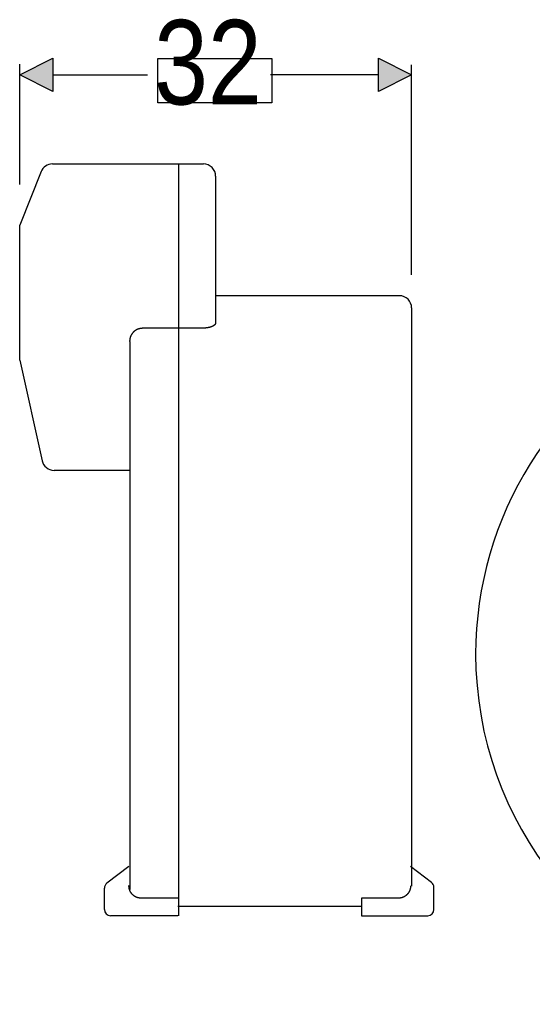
# Model space of a CAD drawing. Extents: x 579.7 to 640.2, y 462.2 to 521.
# Tile 1 of 18: x 579.7 to 600.1, y 481.9 to 521. Entities that reach past the tile are written whole.
import ezdxf

# ---------------------------------------------------------------- set-up
doc = ezdxf.new("R2010")
doc.units = 0
doc.layers.add('CAPA_1', color=7, linetype='CONTINUOUS')

# ---------------------------------------------------------------- blocks, each defined once
blk = doc.blocks.new('*U15')
at = {"layer": 'CAPA_1', "color": 250}
blk.add_solid([(580.997, 518.194), (579.678, 518.853), (580.997, 519.514)], dxfattribs=at)
blk = doc.blocks.new('*U16')
at = {"layer": 'CAPA_1', "color": 250, "extrusion": (0, 0, -1)}
blk.add_solid([(-593.954, 518.194), (-593.954, 519.514), (-595.274, 518.853)], dxfattribs=at)

msp = doc.modelspace()

# ---------------------------------------------------------------- linework, layer by layer
at = {"layer": 'CAPA_1'}
for points in [[(579.678, 518.853), (580.997, 519.514), (580.997, 518.194), (579.678, 518.853), (579.678, 518.853)], [(595.274, 518.853), (593.954, 518.194), (593.954, 519.514), (595.274, 518.853), (595.274, 518.853)]]:
    msp.add_lwpolyline(points, dxfattribs=at)
at = {"layer": 'CAPA_1', "color": 7}
msp.add_lwpolyline([(585.176, 519.506), (589.717, 519.506), (589.717, 517.74), (585.176, 517.74), (585.176, 519.506), (585.176, 519.506)], dxfattribs=at)
at = {"layer": 'CAPA_1', "color": 250}
for points in [[(579.676, 514.487), (579.676, 519.279)], [(595.276, 510.899), (595.276, 519.255)], [(580.98, 518.853), (584.769, 518.853)], [(593.971, 518.853), (589.659, 518.853)], [(580.981, 515.308), (586.988, 515.308)], [(586.013, 485.407), (586.013, 515.308)], [(580.528, 515.001), (579.676, 512.87)], [(587.476, 514.82), (587.476, 508.99)], [(579.676, 507.508), (579.676, 512.87)], [(594.788, 510.067), (587.476, 510.067)], [(595.276, 509.58), (595.276, 486.578)], [(584.063, 508.241), (584.064, 508.249), (584.064, 508.257), (584.065, 508.265), (584.065, 508.273), (584.066, 508.281), (584.067, 508.29), (584.067, 508.298), (584.068, 508.306), (584.069, 508.314), (584.07, 508.322), (584.071, 508.33), (584.072, 508.338), (584.074, 508.346), (584.075, 508.354), (584.076, 508.362), (584.078, 508.37), (584.079, 508.378), (584.081, 508.386), (584.083, 508.394), (584.085, 508.402), (584.087, 508.409), (584.09, 508.417), (584.092, 508.425), (584.095, 508.433), (584.097, 508.44), (584.1, 508.448), (584.103, 508.455), (584.106, 508.463), (584.109, 508.471), (584.112, 508.478), (584.116, 508.485), (584.119, 508.493), (584.123, 508.5), (584.127, 508.507), (584.131, 508.515), (584.135, 508.522), (584.139, 508.529), (584.143, 508.536), (584.147, 508.543), (584.151, 508.549), (584.156, 508.557), (584.16, 508.563), (584.165, 508.57), (584.17, 508.577), (584.175, 508.583), (584.179, 508.59), (584.184, 508.596), (584.189, 508.603), (584.195, 508.609), (584.2, 508.615), (584.205, 508.621), (584.211, 508.627), (584.216, 508.633), (584.222, 508.639), (584.228, 508.644), (584.234, 508.65), (584.24, 508.656), (584.246, 508.661), (584.252, 508.666), (584.258, 508.671), (584.265, 508.677), (584.271, 508.682), (584.278, 508.687), (584.284, 508.692), (584.291, 508.696), (584.297, 508.7), (584.304, 508.705), (584.311, 508.709), (584.318, 508.714), (584.325, 508.718), (584.332, 508.722), (584.34, 508.726), (584.347, 508.73), (584.354, 508.733), (584.361, 508.737), (584.369, 508.74), (584.376, 508.744), (584.384, 508.747), (584.391, 508.75), (584.399, 508.752), (584.407, 508.755), (584.414, 508.758), (584.422, 508.76), (584.43, 508.762), (584.438, 508.764), (584.446, 508.766), (584.454, 508.767), (584.462, 508.769), (584.47, 508.77), (584.478, 508.771), (584.486, 508.772), (584.494, 508.773), (584.502, 508.774), (584.51, 508.775), (584.518, 508.776), (584.526, 508.777), (584.534, 508.777), (584.551, 508.779)], [(586.988, 508.779), (584.551, 508.779)], [(587.476, 508.99), (587.474, 508.985), (587.473, 508.979), (587.472, 508.973), (587.47, 508.968), (587.469, 508.962), (587.467, 508.957), (587.465, 508.951), (587.463, 508.946), (587.461, 508.941), (587.458, 508.936), (587.455, 508.931), (587.452, 508.926), (587.448, 508.922), (587.445, 508.917), (587.441, 508.913), (587.437, 508.909), (587.433, 508.905), (587.428, 508.901), (587.424, 508.897), (587.419, 508.894), (587.414, 508.89), (587.41, 508.887), (587.405, 508.883), (587.4, 508.88), (587.395, 508.877), (587.391, 508.874), (587.386, 508.871), (587.381, 508.868), (587.376, 508.865), (587.371, 508.862), (587.366, 508.859), (587.361, 508.856), (587.356, 508.854), (587.351, 508.851), (587.346, 508.849), (587.34, 508.846), (587.335, 508.844), (587.33, 508.842), (587.325, 508.84), (587.32, 508.837), (587.314, 508.835), (587.309, 508.833), (587.304, 508.831), (587.298, 508.829), (587.293, 508.827), (587.287, 508.825), (587.282, 508.823), (587.276, 508.821), (587.271, 508.82), (587.265, 508.818), (587.26, 508.816), (587.254, 508.814), (587.249, 508.813), (587.244, 508.811), (587.238, 508.81), (587.232, 508.809), (587.227, 508.807), (587.221, 508.805), (587.215, 508.804), (587.21, 508.803), (587.204, 508.802), (587.199, 508.8), (587.193, 508.799), (587.188, 508.798), (587.182, 508.797), (587.176, 508.796), (587.171, 508.795), (587.165, 508.794), (587.159, 508.793), (587.154, 508.792), (587.148, 508.791), (587.142, 508.79), (587.137, 508.789), (587.131, 508.788), (587.125, 508.788), (587.12, 508.787), (587.114, 508.786), (587.108, 508.786), (587.103, 508.785), (587.097, 508.784), (587.091, 508.784), (587.085, 508.783), (587.08, 508.783), (587.074, 508.782), (587.068, 508.782), (587.063, 508.782), (587.057, 508.781), (587.051, 508.781), (587.045, 508.781), (587.04, 508.781), (587.034, 508.78), (587.028, 508.78), (587.023, 508.78), (587.017, 508.78), (587.011, 508.779), (587.006, 508.779), (587, 508.779), (586.988, 508.779)], [(584.063, 508.243), (584.063, 486.455)], [(579.676, 507.508), (580.566, 503.502)], [(584.063, 503.12), (581.042, 503.12)], [(584.023, 487.357), (583.145, 486.696)], [(596.065, 486.732), (595.235, 487.357)], [(583.048, 485.651), (583.048, 486.501)], [(584.51, 486.102), (584.503, 486.103), (584.495, 486.104), (584.487, 486.104), (584.479, 486.105), (584.471, 486.106), (584.463, 486.106), (584.456, 486.107), (584.448, 486.108), (584.44, 486.109), (584.433, 486.11), (584.425, 486.111), (584.417, 486.113), (584.409, 486.114), (584.402, 486.115), (584.394, 486.116), (584.387, 486.118), (584.379, 486.121), (584.372, 486.123), (584.364, 486.124), (584.357, 486.127), (584.349, 486.13), (584.342, 486.132), (584.335, 486.135), (584.327, 486.138), (584.32, 486.141), (584.313, 486.144), (584.306, 486.148), (584.299, 486.151), (584.292, 486.155), (584.285, 486.159), (584.278, 486.162), (584.271, 486.167), (584.264, 486.17), (584.258, 486.175), (584.251, 486.179), (584.244, 486.183), (584.238, 486.188), (584.231, 486.192), (584.225, 486.196), (584.219, 486.202), (584.213, 486.206), (584.207, 486.211), (584.201, 486.216), (584.195, 486.221), (584.189, 486.226), (584.183, 486.231), (584.177, 486.237), (584.172, 486.242), (584.166, 486.248), (584.161, 486.254), (584.156, 486.259), (584.15, 486.265), (584.145, 486.27), (584.14, 486.276), (584.135, 486.283), (584.13, 486.289), (584.125, 486.295), (584.121, 486.301), (584.116, 486.308), (584.112, 486.314), (584.107, 486.321), (584.103, 486.328), (584.099, 486.333), (584.095, 486.34), (584.091, 486.348), (584.087, 486.354), (584.083, 486.361), (584.079, 486.368), (584.076, 486.375), (584.072, 486.382), (584.069, 486.389), (584.066, 486.396), (584.063, 486.404), (584.059, 486.411), (584.057, 486.418), (584.054, 486.425), (584.051, 486.432), (584.049, 486.44), (584.046, 486.447), (584.044, 486.455), (584.042, 486.463), (584.04, 486.47), (584.038, 486.478), (584.037, 486.486), (584.035, 486.493), (584.034, 486.5), (584.032, 486.508), (584.031, 486.516), (584.03, 486.523), (584.029, 486.531), (584.028, 486.539), (584.027, 486.547), (584.027, 486.555), (584.026, 486.563), (584.025, 486.57), (584.025, 486.578), (584.024, 486.586), (584.023, 486.602)], [(595.235, 486.601), (595.235, 486.594), (595.234, 486.586), (595.234, 486.578), (595.233, 486.57), (595.233, 486.563), (595.232, 486.555), (595.231, 486.547), (595.23, 486.539), (595.229, 486.531), (595.228, 486.523), (595.227, 486.516), (595.226, 486.508), (595.225, 486.5), (595.223, 486.493), (595.222, 486.485), (595.22, 486.478), (595.218, 486.47), (595.216, 486.462), (595.214, 486.455), (595.212, 486.447), (595.21, 486.44), (595.207, 486.432), (595.205, 486.425), (595.202, 486.418), (595.199, 486.411), (595.196, 486.404), (595.193, 486.396), (595.19, 486.389), (595.186, 486.382), (595.183, 486.375), (595.179, 486.368), (595.175, 486.361), (595.172, 486.354), (595.168, 486.348), (595.164, 486.34), (595.16, 486.333), (595.155, 486.327), (595.151, 486.321), (595.147, 486.314), (595.142, 486.308), (595.137, 486.301), (595.133, 486.295), (595.128, 486.289), (595.123, 486.282), (595.118, 486.276), (595.113, 486.27), (595.108, 486.265), (595.103, 486.259), (595.098, 486.253), (595.092, 486.248), (595.087, 486.242), (595.081, 486.237), (595.075, 486.231), (595.069, 486.226), (595.064, 486.221), (595.058, 486.216), (595.052, 486.211), (595.046, 486.206), (595.04, 486.202), (595.033, 486.196), (595.027, 486.192), (595.02, 486.188), (595.014, 486.183), (595.008, 486.179), (595.001, 486.175), (594.994, 486.17), (594.987, 486.166), (594.98, 486.162), (594.974, 486.159), (594.967, 486.155), (594.96, 486.151), (594.952, 486.148), (594.945, 486.144), (594.938, 486.141), (594.931, 486.138), (594.924, 486.135), (594.916, 486.132), (594.909, 486.13), (594.902, 486.127), (594.895, 486.124), (594.887, 486.123), (594.879, 486.121), (594.872, 486.118), (594.864, 486.116), (594.857, 486.115), (594.849, 486.114), (594.841, 486.113), (594.834, 486.111), (594.826, 486.11), (594.818, 486.109), (594.811, 486.108), (594.803, 486.107), (594.795, 486.106), (594.787, 486.105), (594.779, 486.105), (594.771, 486.104), (594.764, 486.104), (594.748, 486.102)], [(596.162, 485.651), (596.162, 486.538)], [(585.973, 486.102), (584.51, 486.102)], [(594.748, 486.102), (593.285, 486.102)], [(593.285, 486.102), (593.285, 485.407)], [(593.285, 485.773), (585.973, 485.773)], [(585.973, 485.407), (583.292, 485.407)], [(593.285, 485.407), (595.918, 485.407)]]:
    msp.add_lwpolyline(points, dxfattribs=at)
at = {"layer": 'CAPA_1', "color": 7}
for points in [[(580.981, 515.308), (580.783, 515.308), (580.6, 515.184), (580.528, 515.001)], [(596.162, 486.538), (596.162, 486.614), (596.125, 486.686), (596.065, 486.732)]]:
    msp.add_open_spline(points, degree=3, dxfattribs=at)
at = {"layer": 'CAPA_1', "color": 250}
for points in [[(580.981, 515.308), (580.783, 515.308), (580.6, 515.184), (580.528, 515.001)], [(596.162, 486.538), (596.162, 486.614), (596.125, 486.686), (596.065, 486.732)]]:
    msp.add_open_spline(points, degree=3, dxfattribs=at)
at = {"layer": 'CAPA_1', "color": 7}
for points in [[(587.476, 514.82), (587.476, 515.089), (587.257, 515.308), (586.988, 515.308), (586.988, 515.308), (586.988, 515.308), (586.988, 515.308)], [(595.276, 509.58), (595.276, 509.848), (595.057, 510.067), (594.789, 510.067), (594.789, 510.067), (594.789, 510.067), (594.789, 510.067)], [(605.846, 508.619), (600.944, 506.279), (597.824, 501.266), (597.824, 495.807), (597.824, 489.124), (602.503, 483.275), (609.021, 481.882)], [(580.566, 503.501), (580.615, 503.28), (580.815, 503.12), (581.042, 503.12), (581.042, 503.12), (581.042, 503.12), (581.042, 503.12)], [(583.145, 486.695), (583.085, 486.649), (583.048, 486.577), (583.048, 486.501), (583.048, 486.501), (583.048, 486.501), (583.048, 486.501)], [(583.048, 485.651), (583.048, 485.517), (583.158, 485.407), (583.292, 485.407), (583.292, 485.407), (583.292, 485.407), (583.292, 485.407)], [(595.918, 485.407), (596.052, 485.407), (596.162, 485.517), (596.162, 485.651), (596.162, 485.651), (596.162, 485.651), (596.162, 485.651)]]:
    msp.add_open_spline(points, degree=3, knots=[0, 0, 0, 0, 1, 1, 1, 2, 2, 2, 2], dxfattribs=at)
at = {"layer": 'CAPA_1', "color": 250}
for points in [[(587.476, 514.82), (587.476, 515.089), (587.257, 515.308), (586.988, 515.308), (586.988, 515.308), (586.988, 515.308), (586.988, 515.308)], [(595.276, 509.58), (595.276, 509.848), (595.057, 510.067), (594.789, 510.067), (594.789, 510.067), (594.789, 510.067), (594.789, 510.067)], [(580.566, 503.501), (580.615, 503.28), (580.815, 503.12), (581.042, 503.12), (581.042, 503.12), (581.042, 503.12), (581.042, 503.12)], [(583.145, 486.695), (583.085, 486.649), (583.048, 486.577), (583.048, 486.501), (583.048, 486.501), (583.048, 486.501), (583.048, 486.501)], [(583.048, 485.651), (583.048, 485.517), (583.158, 485.407), (583.292, 485.407), (583.292, 485.407), (583.292, 485.407), (583.292, 485.407)], [(595.918, 485.407), (596.052, 485.407), (596.162, 485.517), (596.162, 485.651), (596.162, 485.651), (596.162, 485.651), (596.162, 485.651)]]:
    msp.add_open_spline(points, degree=3, knots=[0, 0, 0, 0, 1, 1, 1, 2, 2, 2, 2], dxfattribs=at)

# ---------------------------------------------------------------- block references
for name in ['*U15', '*U16']:
    msp.add_blockref(name, (0, 0), dxfattribs=at)

# ---------------------------------------------------------------- texts
at = {"layer": 'CAPA_1', "color": 250, "insert": (585.03, 517.628), "char_height": 3.35844, "attachment_point": 7}
msp.add_mtext('\\fArial Narrow|b0|i0|c0|p34;\\W1;32', dxfattribs=at)

doc.saveas('drawing.dxf')
